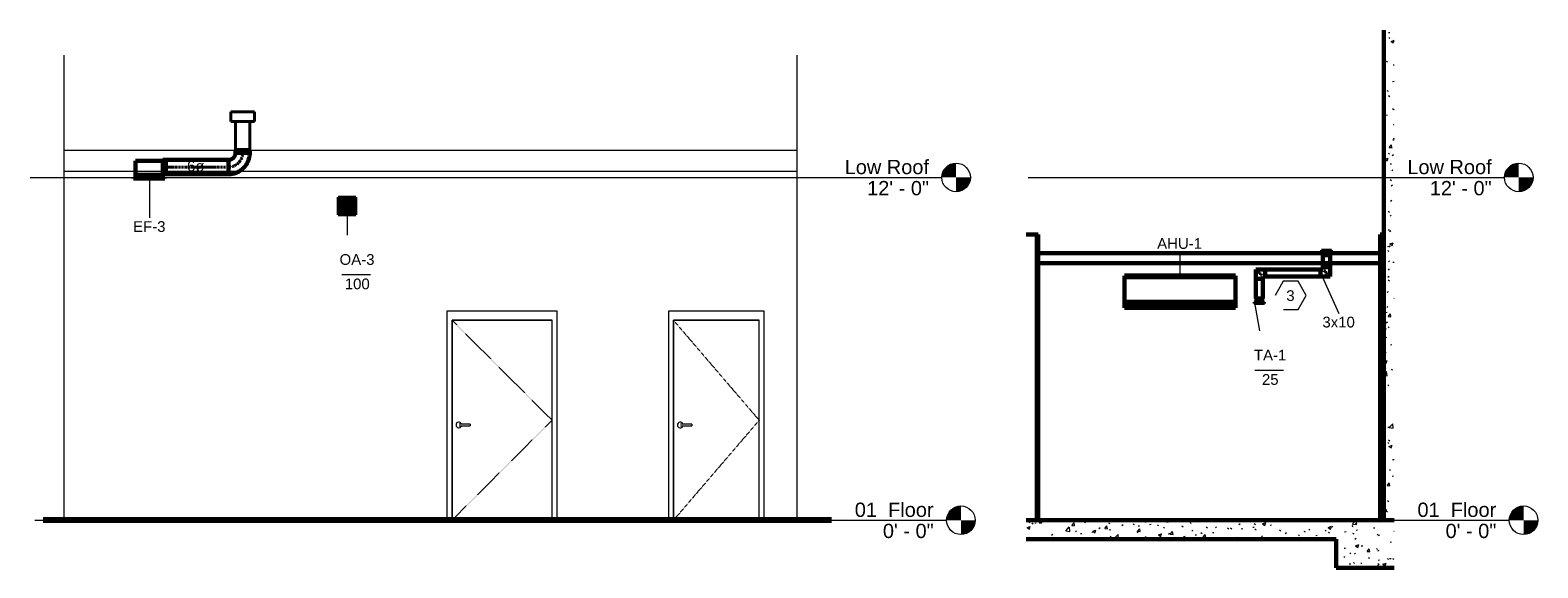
# Model space of a CAD drawing. Header units: inches. Extents: x -177 to 3070, y -211 to 332.
# Tile 1 of 4: x -177 to 456, y -20 to 206. Entities that reach past the tile are written whole.
import ezdxf

# ---------------------------------------------------------------- set-up
doc = ezdxf.new("R2010")
doc.units = ezdxf.units.IN
doc.header["$MEASUREMENT"] = 0
doc.linetypes.add('Center', pattern=[1.25, 0.25, -0.1875, 0.625, -0.1875])
doc.linetypes.add('Dash 1_16_', pattern=[0.125, 0.0625, -0.0625])
for name, color, linetype, lineweight in [('A-ANNO-NOTE', 131, 'Continuous', 9), ('A-CLNG', 13, 'Continuous', 18), ('A-CLNG-PATT', 13, 'Continuous', 60), ('A-DOOR', 31, 'Continuous', 18), ('A-DOOR-FRAM', 31, 'Continuous', 9), ('A-FLOR', 192, 'Continuous', 18), ('A-FLOR-LEVL', 51, 'Continuous', 9), ('A-FLOR-PATT', 8, 'Continuous', 60), ('A-GENM', 13, 'Continuous', 9), ('A-ROOF', 132, 'Continuous', 18), ('A-WALL', 113, 'Continuous', 18), ('A-WALL-PATT', 111, 'Continuous', 60), ('C-TOPO', 7, 'Continuous', 9), ('I-WALL', 2, 'Continuous', 18), ('L-SITE-WALL', 31, 'Continuous', 18), ('M-EQPM', 50, 'Continuous', 60), ('M-EQPM-IDEN', 50, 'Continuous', 9), ('M-HVAC-CDFF', 50, 'Continuous', 40), ('M-HVAC-CDFF-IDEN', 2, 'Continuous', 9), ('M-HVAC-DUCT', 70, 'Continuous', 60), ('M-HVAC-DUCT-CNTR', 70, 'Center', 40), ('M-HVAC-DUCT-IDEN', 70, 'Continuous', 9), ('S-FNDN', 32, 'Continuous', 18)]:
    doc.layers.add(name, color=color, linetype=linetype, lineweight=lineweight)
doc.styles.add('Arial', font='arial.ttf', dxfattribs={"height": 6})
doc.styles.add('Arial_1', font='arial.ttf', dxfattribs={"height": 4.5})
pattern_1 = [(50, (-254.588, 71.208), (13.77135, -1.205), [1.44, -15.84]), (355, (-254.588, 71.208), (-2.6644, 14.4422), [1.152, -12.672]), (100.451, (-253.441, 71.108), (11.1071, 13.2374), [1.224, -13.462]), (46.184, (-254.588, 75.048), (20.4913, -3.1779), [2.16, -23.76]), (96.636, (-252.881, 74.783), (17.946, 18.7032), [1.836, -20.193]), (351.184, (-254.588, 75.048), (17.9454, 18.7026), [1.728, -19.008]), (21, (-252.668, 74.088), (11.4605, -7.7304), [1.44, -15.84]), (326, (-252.668, 74.088), (4.6714, 13.9231), [1.152, -12.672]), (71.451, (-251.713, 73.444), (16.1321, 6.1928), [1.224, -13.462]), (37.5, (-254.588, 71.208), (0.23312, 6.39175), [0.634, -11.885, 0.634, -12.23, -12.72]), (37.5, (-254.588, 71.208), (0.23312, 6.39175), [-25.382, 0.634, -12.086]), (7.5, (-254.588, 71.208), (5.05073, 7.57304), [0.634, -6.701, 0.634, -11.597, -4.848]), (7.5, (-254.588, 71.208), (5.05073, 7.57304), [-19.565, 0.634, -4.214]), (327.5, (-258.87, 71.208), (10.24958, -0.43289), [0.634, -4.166, 0.634, -14.342, -19.872]), (327.5, (-258.87, 71.208), (10.24958, -0.43289), [-19.776, 0.634, -19.238]), (317.5, (-260.79, 71.208), (11.1974, 1.92214), [0.634, -5.606, 0.634, -9.312, -14.112]), (317.5, (-260.79, 71.208), (11.1974, 1.92214), [-16.186, 0.634, -13.478])]
pattern_2 = [(0, (-254.588, 71.208), (15.36, 3.84), [0.634, -10.886, 0.634, -10.886, -61.44]), (0, (-254.588, 71.208), (15.36, 3.84), [-23.04, 0.634, -22.406, 0.634, -10.886, -26.88]), (0, (-254.588, 71.208), (15.36, 3.84), [-57.6, 0.634, -7.046, 0.634, -18.566]), (120, (-248.828, 73.128), (-11.00554, 11.38215), [0.634, -10.886, 0.634, -10.886, -61.44]), (120, (-248.828, 73.128), (-11.00554, 11.38215), [-23.04, 0.634, -22.406, 0.634, -10.886, -26.88]), (120, (-248.828, 73.128), (-11.00554, 11.38215), [-57.6, 0.634, -7.046, 0.634, -18.566]), (240, (-246.908, 80.808), (-4.35446, -15.22215), [0.634, -10.886, 0.634, -10.886, -61.44]), (240, (-246.908, 80.808), (-4.35446, -15.22215), [-23.04, 0.634, -22.406, 0.634, -10.886, -26.88]), (240, (-246.908, 80.808), (-4.35446, -15.22215), [-57.6, 0.634, -7.046, 0.634, -18.566])]

# ---------------------------------------------------------------- blocks, each defined once
blk = doc.blocks.new('Door-Passage-Single-Flush - 36_ x 84_-580242-LOW ROOF EXTERIOR SOUTH MECHANICAL SECTION')
at = {"layer": 'A-DOOR', "color": 10, "linetype": 'Dash 1_16_', "lineweight": 9}
for p, q in [((92.94, 84), (128.94, 42)), ((128.94, 42), (92.94, 0))]:
    blk.add_line(p, q, dxfattribs=at)
at = {"layer": 'A-DOOR', "color": 10, "lineweight": 9}
for p, q in [((92.94, 84), (92.94, 0)), ((128.94, 84), (92.94, 84)), ((128.94, 0), (128.94, 84))]:
    blk.add_line(p, q, dxfattribs=at)
at = {"layer": 'A-DOOR', "lineweight": 9}
for p, q in [((100.62, 40.39), (96.48, 40.39)), ((96.48, 39.61), (100.62, 39.61)), ((100.62, 40.39), (100.62, 40)), ((100.62, 40), (100.62, 39.61))]:
    blk.add_line(p, q, dxfattribs=at)
at = {"layer": 'A-DOOR', "lineweight": 9, "flags": 128}
for points in [[(96.48, 40.39), (96.46, 40.39), (96.44, 40.39), (96.41, 40.39), (96.39, 40.39), (96.37, 40.39), (96.34, 40.39), (96.32, 40.39), (96.3, 40.39), (96.28, 40.39), (96.25, 40.39), (96.23, 40.39), (96.21, 40.39), (96.19, 40.39), (96.17, 40.39), (96.15, 40.39), (96.13, 40.39), (96.11, 40.39), (96.09, 40.39), (96.08, 40.39), (96.06, 40.39), (96.04, 40.39), (96.03, 40.39), (96.01, 40.39), (96, 40.39), (95.99, 40.39), (95.97, 40.39), (95.96, 40.39), (95.95, 40.39), (95.94, 40.39), (95.93, 40.39), (95.92, 40.39), (95.92, 40.39), (95.91, 40.39), (95.91, 40.39), (95.9, 40.39), (95.9, 40.39), (95.89, 40.39), (95.89, 40.39), (95.89, 40.39)], [(95.89, 39.61), (95.89, 39.61), (95.89, 39.61), (95.9, 39.61), (95.9, 39.61), (95.9, 39.61), (95.91, 39.61), (95.92, 39.61), (95.92, 39.61), (95.93, 39.61), (95.94, 39.61), (95.95, 39.61), (95.96, 39.61), (95.97, 39.61), (95.98, 39.61), (96, 39.61), (96.01, 39.61), (96.02, 39.61), (96.04, 39.61), (96.06, 39.61), (96.07, 39.61), (96.09, 39.61), (96.11, 39.61), (96.13, 39.61), (96.14, 39.61), (96.16, 39.61), (96.18, 39.61), (96.2, 39.61), (96.23, 39.61), (96.25, 39.61), (96.27, 39.61), (96.29, 39.61), (96.31, 39.61), (96.34, 39.61), (96.36, 39.61), (96.38, 39.61), (96.41, 39.61), (96.43, 39.61), (96.45, 39.61), (96.48, 39.61), (96.48, 39.61)]]:
    blk.add_lwpolyline(points, dxfattribs=at)
at = {"layer": 'A-DOOR', "lineweight": 9}
for start, end in [(19.63434, 180), (180, 340.43675)]:
    blk.add_arc((95.79, 40), 1.18, start, end, dxfattribs=at)
at = {"layer": 'A-DOOR-FRAM', "color": 10}
for p, q in [((92.94, 0), (92.94, 84)), ((92.94, 84), (128.94, 84)), ((128.94, 0), (128.94, 84))]:
    blk.add_line(p, q, dxfattribs=at)
blk = doc.blocks.new('Door-Passage-Single-Flush - 42_ x 84_-580282-LOW ROOF EXTERIOR SOUTH MECHANICAL SECTION')
at = {"layer": 'A-DOOR', "color": 10, "linetype": 'Dash 1_16_', "lineweight": 9}
for p, q in [((-0.06, 84), (41.94, 42)), ((41.94, 42), (-0.06, 0))]:
    blk.add_line(p, q, dxfattribs=at)
at = {"layer": 'A-DOOR', "color": 10, "lineweight": 9}
for p, q in [((-0.06, 84), (-0.06, 0)), ((41.94, 84), (-0.06, 84)), ((41.94, 0), (41.94, 84))]:
    blk.add_line(p, q, dxfattribs=at)
at = {"layer": 'A-DOOR', "lineweight": 9}
for p, q in [((7.62, 40.39), (3.48, 40.39)), ((3.48, 39.61), (7.62, 39.61)), ((7.62, 40.39), (7.62, 40)), ((7.62, 40), (7.62, 39.61))]:
    blk.add_line(p, q, dxfattribs=at)
at = {"layer": 'A-DOOR', "lineweight": 9, "flags": 128}
for points in [[(3.48, 40.39), (3.46, 40.39), (3.44, 40.39), (3.41, 40.39), (3.39, 40.39), (3.37, 40.39), (3.34, 40.39), (3.32, 40.39), (3.3, 40.39), (3.28, 40.39), (3.25, 40.39), (3.23, 40.39), (3.21, 40.39), (3.19, 40.39), (3.17, 40.39), (3.15, 40.39), (3.13, 40.39), (3.11, 40.39), (3.09, 40.39), (3.08, 40.39), (3.06, 40.39), (3.04, 40.39), (3.03, 40.39), (3.01, 40.39), (3, 40.39), (2.99, 40.39), (2.97, 40.39), (2.96, 40.39), (2.95, 40.39), (2.94, 40.39), (2.93, 40.39), (2.92, 40.39), (2.92, 40.39), (2.91, 40.39), (2.91, 40.39), (2.9, 40.39), (2.9, 40.39), (2.9, 40.39), (2.89, 40.39), (2.89, 40.39)], [(2.89, 39.61), (2.89, 39.61), (2.89, 39.61), (2.9, 39.61), (2.9, 39.61), (2.9, 39.61), (2.91, 39.61), (2.92, 39.61), (2.92, 39.61), (2.93, 39.61), (2.94, 39.61), (2.95, 39.61), (2.96, 39.61), (2.97, 39.61), (2.98, 39.61), (3, 39.61), (3.01, 39.61), (3.02, 39.61), (3.04, 39.61), (3.06, 39.61), (3.07, 39.61), (3.09, 39.61), (3.11, 39.61), (3.13, 39.61), (3.14, 39.61), (3.16, 39.61), (3.18, 39.61), (3.2, 39.61), (3.23, 39.61), (3.25, 39.61), (3.27, 39.61), (3.29, 39.61), (3.31, 39.61), (3.34, 39.61), (3.36, 39.61), (3.38, 39.61), (3.41, 39.61), (3.43, 39.61), (3.45, 39.61), (3.48, 39.61), (3.48, 39.61)]]:
    blk.add_lwpolyline(points, dxfattribs=at)
at = {"layer": 'A-DOOR', "lineweight": 9}
for start, end in [(19.63434, 180), (180, 340.43675)]:
    blk.add_arc((2.79, 40), 1.18, start, end, dxfattribs=at)
at = {"layer": 'A-DOOR-FRAM', "color": 10}
for p, q in [((-0.06, 0), (-0.06, 84)), ((-0.06, 84), (41.94, 84)), ((41.94, 0), (41.94, 84))]:
    blk.add_line(p, q, dxfattribs=at)
blk = doc.blocks.new('ANG M_I Facility_HOST_REVISED_07082024_rvt-1-LOW ROOF EXTERIOR SOUTH MECHANICAL SECTION')
at = {"layer": 'A-ROOF', "color": 8}
for p, q in [((-163.06, 155.51), (144.94, 155.51)), ((144.94, 146.5), (-163.06, 146.5))]:
    blk.add_line(p, q, dxfattribs=at)
at = {"layer": 'A-WALL', "color": 7}
for p, q in [((144.94, 146.5), (-163.06, 146.5)), ((-2.06, 0), (-2.06, 88)), ((-2.06, 88), (43.94, 88)), ((43.94, 88), (43.94, 0)), ((90.94, 0), (90.94, 88)), ((90.94, 88), (130.94, 88)), ((130.94, 88), (130.94, 0))]:
    blk.add_line(p, q, dxfattribs=at)
at = {"layer": 'C-TOPO', "color": 250, "lineweight": 80}
blk.add_line((159.29, 0), (-171.71, 0), dxfattribs=at)
at = {"layer": 'C-TOPO', "color": 10}
blk.add_line((-171.71, 0), (159.29, 0), dxfattribs=at)
at = {"layer": 'L-SITE-WALL', "color": 7}
for p, q in [((-163.06, 195.34), (-163.06, 0)), ((144.94, 0), (144.94, 195.34))]:
    blk.add_line(p, q, dxfattribs=at)
at = {"layer": 'A-DOOR', "color": 10, "lineweight": 9}
for name in ['Door-Passage-Single-Flush - 42_ x 84_-580282-LOW ROOF EXTERIOR SOUTH MECHANICAL SECTION', 'Door-Passage-Single-Flush - 36_ x 84_-580242-LOW ROOF EXTERIOR SOUTH MECHANICAL SECTION']:
    blk.add_blockref(name, (0, 0), dxfattribs=at)
blk = doc.blocks.new('SP-B_LOD200_AllSizes - SP-B110-2901370-LOW ROOF EXTERIOR SOUTH MECHANICAL SECTION')
at = {"layer": 'M-EQPM', "color": 30}
for p, q in [((-133.01, 151), (-121.51, 151)), ((-133.01, 144), (-133.01, 151)), ((-120.26, 151.37), (-121.51, 151.37)), ((-121.51, 151.01), (-121.51, 151.37)), ((-121.51, 144), (-121.51, 151)), ((-120.26, 151.37), (-120.26, 148.37)), ((-120.26, 148.37), (-120.26, 145.37)), ((-133.89, 144), (-120.64, 144)), ((-133.89, 144), (-133.89, 143.62)), ((-120.64, 143.62), (-133.89, 143.62)), ((-132.51, 145), (-132.51, 145.12)), ((-132.51, 145.12), (-122.01, 145.12)), ((-122.01, 145), (-132.51, 145)), ((-122.01, 145.12), (-122.01, 145)), ((-121.51, 145.37), (-120.26, 145.37)), ((-120.64, 144), (-120.64, 143.62))]:
    blk.add_line(p, q, dxfattribs=at)
blk = doc.blocks.new('6 in Generic Roof Cap - 6 in Generic Roof Cap-3080708-LOW ROOF EXTERIOR SOUTH MECHANICAL SECTION')
at = {"layer": 'M-HVAC-CDFF', "color": 3}
for p, q in [((-92.99, 171.51), (-92.99, 167.51)), ((-92.99, 171.51), (-82.99, 171.51)), ((-82.99, 167.51), (-82.99, 171.51)), ((-82.99, 167.51), (-92.99, 167.51)), ((-90.99, 167.51), (-90.99, 155.51)), ((-84.99, 155.51), (-84.99, 167.51)), ((-84.99, 155.51), (-90.99, 155.51))]:
    blk.add_line(p, q, dxfattribs=at)
blk = doc.blocks.new('Round Elbow - 1 D-3075479-LOW ROOF EXTERIOR SOUTH MECHANICAL SECTION')
at = {"layer": 'M-HVAC-DUCT', "color": 30}
for p, q in [((-90.99, 154.37), (-87.99, 154.37)), ((-87.99, 154.37), (-84.99, 154.37)), ((-93.99, 148.37), (-93.99, 151.37)), ((-93.99, 145.37), (-93.99, 148.37))]:
    blk.add_line(p, q, dxfattribs=at)
at = {"layer": 'M-HVAC-DUCT', "color": 30, "flags": 128}
for points in [[(-90.99, 154.37), (-90.99, 154.26), (-91, 154.14), (-91.01, 154.02), (-91.03, 153.9), (-91.05, 153.78), (-91.08, 153.66), (-91.11, 153.55), (-91.14, 153.43), (-91.18, 153.32), (-91.23, 153.21), (-91.27, 153.1), (-91.33, 152.99), (-91.39, 152.88), (-91.45, 152.78), (-91.51, 152.68), (-91.58, 152.58), (-91.66, 152.49), (-91.73, 152.4), (-91.81, 152.31), (-91.9, 152.22), (-91.99, 152.14), (-92.08, 152.06), (-92.17, 151.99), (-92.27, 151.92), (-92.37, 151.85), (-92.47, 151.79), (-92.58, 151.73), (-92.68, 151.67), (-92.79, 151.62), (-92.9, 151.58), (-93.01, 151.54), (-93.13, 151.5), (-93.24, 151.47), (-93.36, 151.44), (-93.48, 151.42), (-93.6, 151.4), (-93.72, 151.39), (-93.84, 151.38), (-93.96, 151.38), (-93.99, 151.37)], [(-93.99, 145.37), (-93.63, 145.38), (-93.27, 145.4), (-92.91, 145.44), (-92.56, 145.49), (-92.2, 145.55), (-91.85, 145.63), (-91.5, 145.73), (-91.16, 145.83), (-90.82, 145.95), (-90.48, 146.09), (-90.16, 146.23), (-89.83, 146.39), (-89.52, 146.56), (-89.21, 146.75), (-88.91, 146.95), (-88.61, 147.16), (-88.33, 147.38), (-88.05, 147.61), (-87.79, 147.85), (-87.53, 148.1), (-87.29, 148.37), (-87.05, 148.64), (-86.83, 148.92), (-86.62, 149.21), (-86.42, 149.51), (-86.23, 149.82), (-86.05, 150.13), (-85.89, 150.45), (-85.74, 150.78), (-85.6, 151.11), (-85.48, 151.45), (-85.37, 151.79), (-85.27, 152.14), (-85.19, 152.49), (-85.12, 152.85), (-85.07, 153.2), (-85.03, 153.56), (-85, 153.92), (-84.99, 154.28), (-84.99, 154.37)]]:
    blk.add_lwpolyline(points, dxfattribs=at)
blk = doc.blocks.new('Louver - Storm Resistant - Standard-3237735-LOW ROOF EXTERIOR SOUTH MECHANICAL SECTION')
at = {"layer": 'M-HVAC-CDFF'}
for p, q in [((-47.91, 135.75), (-47.91, 128.25)), ((-40.41, 135.75), (-47.91, 135.75)), ((-47.16, 135), (-41.16, 135)), ((-47.16, 129), (-47.16, 135)), ((-47.16, 134.75), (-41.16, 134.75)), ((-47.16, 134.37), (-41.16, 134.37)), ((-47.16, 134.13), (-41.16, 134.13)), ((-47.16, 134.13), (-41.16, 134.13)), ((-47.16, 133.25), (-41.16, 133.25)), ((-41.16, 135), (-41.16, 129)), ((-40.41, 128.25), (-40.41, 135.75)), ((-47.91, 128.25), (-40.41, 128.25)), ((-47.16, 132.87), (-41.16, 132.87)), ((-47.16, 132.63), (-41.16, 132.63)), ((-47.16, 132.63), (-41.16, 132.63)), ((-47.16, 131.75), (-41.16, 131.75)), ((-47.16, 131.37), (-41.16, 131.37)), ((-47.16, 131.13), (-41.16, 131.13)), ((-47.16, 131.13), (-41.16, 131.13)), ((-47.16, 130.25), (-41.16, 130.25)), ((-47.16, 129.87), (-41.16, 129.87)), ((-47.16, 129.63), (-41.16, 129.63)), ((-47.16, 129.63), (-41.16, 129.63)), ((-41.16, 129), (-47.16, 129))]:
    blk.add_line(p, q, dxfattribs=at)
blk = doc.blocks.new('ANG M_I Facility_HOST_REVISED_07082024_rvt-2-SECURE AREA INTERIOR MECHANICAL SECTION')
at = {"layer": 'A-CLNG-PATT', "lineweight": 9}
h = blk.add_hatch(dxfattribs=at)
h.set_pattern_fill('FP_2', color=10, style=0, pattern_type=2)
h.set_pattern_definition(pattern_2)
h.paths.add_polyline_path([(-217.36, 108), (-184.56, 108), (-184.56, 108.62), (-328.19, 108.62), (-328.19, 108), (-236.68, 108)])
at = {"layer": 'A-FLOR-PATT', "lineweight": 9}
h = blk.add_hatch(dxfattribs=at)
h.set_pattern_fill('FP_1', color=10, style=0, pattern_type=2)
h.set_pattern_definition(pattern_1)
h.paths.add_polyline_path([(-203.06, -8), (-203.06, 0), (-333.24, 0), (-333.24, -8)])
at = {"layer": 'A-WALL-PATT', "lineweight": 9}
h = blk.add_hatch(dxfattribs=at)
h.set_pattern_fill('FP_1', color=10, style=0, pattern_type=2)
h.set_pattern_definition(pattern_1)
h.paths.add_polyline_path([(-178.74, 0), (-178.74, 205.89), (-183.06, 205.89), (-183.06, 0)])
h = blk.add_hatch(dxfattribs=at)
h.set_pattern_fill('FP_2', color=10, style=0, pattern_type=2)
h.set_pattern_definition(pattern_2)
h.paths.add_polyline_path([(-328.81, 0), (-328.81, 120), (-329.44, 120), (-329.44, 0)])
h = blk.add_hatch(dxfattribs=at)
h.set_pattern_fill('FP_2', color=10, style=0, pattern_type=2)
h.set_pattern_definition(pattern_2)
h.paths.add_polyline_path([(-328.19, 0), (-328.19, 120), (-328.81, 120), (-328.81, 0)])
h = blk.add_hatch(dxfattribs=at)
h.set_pattern_fill('FP_2', color=10, style=0, pattern_type=2)
h.set_pattern_definition(pattern_2)
h.paths.add_polyline_path([(-183.94, 0), (-183.94, 120), (-184.56, 120), (-184.56, 0)])
at = {"layer": 'S-FNDN', "lineweight": 9}
h = blk.add_hatch(dxfattribs=at)
h.set_pattern_fill('FP_1', color=256, style=0, pattern_type=2)
h.set_pattern_definition(pattern_1)
h.paths.add_polyline_path([(-178.74, -20), (-178.74, 0), (-203.06, 0), (-203.06, -20)])
at = {"layer": 'A-CLNG', "color": 50, "lineweight": 60}
for p, q in [((-184.56, 112.25), (-328.19, 112.25)), ((-328.19, 112.25), (-328.19, 108)), ((-328.19, 108), (-184.56, 108)), ((-184.56, 108), (-184.56, 112.25))]:
    blk.add_line(p, q, dxfattribs=at)
at = {"layer": 'A-CLNG', "color": 7}
blk.add_line((-184.56, 108.62), (-328.19, 108.62), dxfattribs=at)
at = {"layer": 'A-FLOR', "color": 50, "lineweight": 60}
for p, q in [((-203.06, 0), (-333.24, 0)), ((-333.24, -8), (-203.06, -8))]:
    blk.add_line(p, q, dxfattribs=at)
at = {"layer": 'A-WALL', "color": 7}
for p, q in [((-329.44, 120), (-329.44, 0)), ((-328.81, 120), (-328.81, 0)), ((-183.94, 0), (-183.94, 120))]:
    blk.add_line(p, q, dxfattribs=at)
at = {"layer": 'I-WALL', "color": 50, "lineweight": 60}
for p, q in [((-328.19, 120), (-333.24, 120)), ((-328.19, 0), (-328.19, 120)), ((-184.56, 120), (-184.56, 0)), ((-183.06, 120), (-184.56, 120)), ((-183.06, 0), (-183.06, 120)), ((-333.24, 0), (-328.19, 0)), ((-184.56, 0), (-183.06, 0))]:
    blk.add_line(p, q, dxfattribs=at)
at = {"layer": 'L-SITE-WALL', "color": 50, "lineweight": 60}
for p, q in [((-183.06, 205.89), (-183.06, 0)), ((-183.06, 0), (-178.74, 0))]:
    blk.add_line(p, q, dxfattribs=at)
at = {"layer": 'S-FNDN', "color": 50, "lineweight": 60}
for p, q in [((-178.74, 0), (-203.06, 0)), ((-203.06, -8), (-203.06, -20)), ((-203.06, -20), (-178.74, -20))]:
    blk.add_line(p, q, dxfattribs=at)
blk = doc.blocks.new('Heat_Pump_System-Mini_Splits-Lennox-Wall_Mounted-3WMB_Series - 36000 Btu_h-2900960-SECURE AREA INTERIOR MECHANICAL SECTION')
at = {"layer": 'M-EQPM'}
for p, q in [((-245.3, 102.76), (-291.99, 102.76)), ((-291.99, 102.6), (-291.99, 102.71)), ((-291.99, 102.15), (-291.99, 102.6)), ((-291.99, 91.8), (-291.99, 102.15)), ((-291.99, 102.15), (-245.3, 102.15)), ((-245.3, 102.71), (-245.3, 102.6)), ((-245.3, 102.6), (-245.3, 102.15)), ((-245.3, 102.15), (-245.3, 91.8)), ((-291.99, 90.8), (-291.99, 91.8)), ((-291.99, 91.8), (-245.3, 91.8)), ((-291.99, 89.42), (-291.99, 90.8)), ((-291.99, 90.8), (-245.3, 90.8)), ((-291.99, 89.28), (-291.99, 89.42)), ((-291.99, 89.24), (-245.3, 89.24)), ((-289.91, 89.9), (-289.91, 90.53)), ((-289.91, 90.53), (-247.39, 90.53)), ((-289.91, 90.53), (-289.91, 89.9)), ((-247.39, 90.53), (-289.91, 90.53)), ((-289.91, 89.48), (-289.91, 89.9)), ((-289.91, 89.9), (-289.91, 89.48)), ((-247.39, 89.48), (-289.91, 89.48)), ((-289.91, 89.48), (-247.39, 89.48)), ((-247.39, 90.53), (-247.39, 89.9)), ((-247.39, 89.9), (-247.39, 90.53)), ((-247.39, 89.9), (-247.39, 89.48)), ((-247.39, 89.48), (-247.39, 89.9)), ((-245.3, 91.8), (-245.3, 90.8)), ((-245.3, 90.8), (-245.3, 89.42)), ((-245.3, 89.42), (-245.3, 89.28))]:
    blk.add_line(p, q, dxfattribs=at)
blk = doc.blocks.new('Supply Grille - Perforated - Rectangular Face Rectangular Neck - Standard-3237643-SECURE AREA INTERIOR MECHANICAL SECTION')
at = {"layer": 'M-HVAC-CDFF', "color": 4}
for p, q in [((-205, 113.5), (-209.31, 113.5)), ((-209.31, 113.5), (-209.31, 113)), ((-209.31, 113), (-205, 113)), ((-208.66, 113), (-208.66, 111.37)), ((-208.66, 111.37), (-205.66, 111.37)), ((-205.66, 111.37), (-205.66, 113)), ((-205, 113), (-205, 113.5))]:
    blk.add_line(p, q, dxfattribs=at)
blk = doc.blocks.new('Supply Grille - Perforated - Rectangular Face Rectangular Neck - Standard-V1-SECURE AREA INTERIOR MECHANICAL SECTION')
at = {"layer": 'M-HVAC-CDFF', "color": 4}
for p, q in [((-233.19, 91.59), (-237.5, 91.59)), ((-237.5, 91.59), (-237.5, 91.09)), ((-237.5, 91.09), (-233.19, 91.09)), ((-233.85, 93.22), (-236.85, 93.22)), ((-236.85, 93.22), (-236.85, 91.59)), ((-233.85, 91.59), (-233.85, 93.22)), ((-233.19, 91.09), (-233.19, 91.59))]:
    blk.add_line(p, q, dxfattribs=at)
blk = doc.blocks.new('Rectangular Elbow - Mitered - Double Thickness Vanes_USACE - Standard-3078063-SECURE AREA INTERIOR MECHANICAL SECTION')
at = {"layer": 'A-GENM', "color": 120}
for p, q in [((-208.11, 104.45), (-208.48, 104.45)), ((-207.58, 103.92), (-207.95, 103.92)), ((-207.73, 105.2), (-207.73, 104.83)), ((-207.05, 103.39), (-207.42, 103.39)), ((-207.2, 104.67), (-207.2, 104.3)), ((-206.52, 102.86), (-206.89, 102.86)), ((-206.67, 104.14), (-206.67, 103.77)), ((-206.14, 103.61), (-206.14, 103.23))]:
    blk.add_line(p, q, dxfattribs=at)
for centre, radius, end in [((-208.48, 105.2), 0.75, 0), ((-208.11, 104.83), 0.375, 360), ((-207.95, 104.67), 0.75, 0), ((-207.58, 104.3), 0.375, 360), ((-207.42, 104.14), 0.75, 0), ((-207.05, 103.77), 0.375, 360), ((-206.89, 103.61), 0.75, 0), ((-206.52, 103.23), 0.375, 360)]:
    blk.add_arc(centre, radius, 270, end, dxfattribs=at)
at = {"layer": 'M-HVAC-DUCT', "color": 130}
for p, q in [((-208.66, 105.37), (-209.66, 105.37)), ((-209.66, 105.37), (-209.66, 102.37)), ((-209.66, 102.37), (-205.66, 102.37)), ((-208.66, 106.37), (-205.66, 106.37)), ((-208.66, 105.37), (-208.66, 106.37)), ((-205.66, 102.37), (-205.66, 106.37))]:
    blk.add_line(p, q, dxfattribs=at)
blk = doc.blocks.new('Rectangular Elbow - Mitered - Double Thickness Vanes_USACE - Standard-V2-SECURE AREA INTERIOR MECHANICAL SECTION')
at = {"layer": 'A-GENM', "color": 120}
for p, q in [((-236.36, 104.52), (-236.36, 104.14)), ((-235.61, 104.89), (-235.99, 104.89)), ((-235.83, 103.98), (-235.83, 103.61)), ((-235.08, 104.36), (-235.46, 104.36)), ((-235.3, 103.45), (-235.3, 103.08)), ((-234.55, 103.83), (-234.93, 103.83)), ((-234.77, 102.92), (-234.77, 102.55)), ((-234.02, 103.3), (-234.4, 103.3))]:
    blk.add_line(p, q, dxfattribs=at)
for centre, radius in [((-235.99, 104.52), 0.375), ((-235.61, 104.14), 0.75), ((-235.46, 103.98), 0.375), ((-235.08, 103.61), 0.75), ((-234.93, 103.45), 0.375), ((-234.55, 103.08), 0.75), ((-234.4, 102.92), 0.375), ((-234.02, 102.55), 0.75)]:
    blk.add_arc(centre, radius, 90, 180, dxfattribs=at)
at = {"layer": 'M-HVAC-DUCT', "color": 130}
for p, q in [((-236.85, 105.37), (-232.85, 105.37)), ((-236.85, 105.37), (-236.85, 101.37)), ((-236.85, 101.37), (-233.85, 101.37)), ((-232.85, 102.37), (-233.85, 102.37)), ((-233.85, 101.37), (-233.85, 102.37)), ((-232.85, 105.37), (-232.85, 102.37))]:
    blk.add_line(p, q, dxfattribs=at)
blk = doc.blocks.new('Level - Level Head - Circle-50818-LOW ROOF EXTERIOR SOUTH MECHANICAL SECTION')
at = {"layer": 'A-FLOR-LEVL'}
h = blk.add_hatch(color=256, dxfattribs=at)
edge = h.paths.add_edge_path()
edge.add_line((213.65, 0), (207.65, 0))
edge.add_arc((213.65, 0), 6, 90, 180, ccw=False)
edge.add_line((213.65, 6), (213.65, 0))
h = blk.add_hatch(color=256, dxfattribs=at)
edge = h.paths.add_edge_path()
edge.add_line((213.65, -6), (213.65, 0))
edge.add_line((213.65, 0), (219.65, 0))
edge.add_arc((213.65, 0), 6, 270, 360, ccw=False)
blk.add_circle((213.65, 0), 6, dxfattribs=at)
blk = doc.blocks.new('Diffuser Tag - Diffuser Tag-3186226-LOW ROOF EXTERIOR SOUTH MECHANICAL SECTION')
at = {"layer": 'M-HVAC-CDFF-IDEN'}
blk.add_line((-34.34, 103.1), (-46.34, 103.1), dxfattribs=at)
blk = doc.blocks.new('Level - Level Head - Circle-50818-SECURE AREA INTERIOR MECHANICAL SECTION')
at = {"layer": 'A-FLOR-LEVL'}
h = blk.add_hatch(color=256, dxfattribs=at)
edge = h.paths.add_edge_path()
edge.add_line((-124.39, 0), (-130.39, 0))
edge.add_arc((-124.39, 0), 6, 90, 180, ccw=False)
edge.add_line((-124.39, 6), (-124.39, 0))
h = blk.add_hatch(color=256, dxfattribs=at)
edge = h.paths.add_edge_path()
edge.add_line((-124.39, -6), (-124.39, 0))
edge.add_line((-124.39, 0), (-118.39, 0))
edge.add_arc((-124.39, 0), 6, 270, 360, ccw=False)
blk.add_circle((-124.39, 0), 6, dxfattribs=at)
blk = doc.blocks.new('Diffuser Tag - Diffuser Tag-3186226-SECURE AREA INTERIOR MECHANICAL SECTION')
at = {"layer": 'M-HVAC-CDFF-IDEN'}
blk.add_line((-225.25, 62.94), (-237.25, 62.94), dxfattribs=at)
blk = doc.blocks.new('03_Generic Annotation_Hexagon - 03_Generic Annotation_Hexagon-3123008-SECURE AREA INTERIOR MECHANICAL SECTION')
at = {"layer": 'A-ANNO-NOTE'}
for p, q in [((-225.3, 100.4), (-228.73, 94.46)), ((-219.06, 100.4), (-225.3, 100.4)), ((-215.62, 94.43), (-219.06, 100.4)), ((-219.06, 88.47), (-215.62, 94.43)), ((-225.27, 88.47), (-219.06, 88.47))]:
    blk.add_line(p, q, dxfattribs=at)

msp = doc.modelspace()

# ---------------------------------------------------------------- linework, layer by layer
at = {"layer": 'A-FLOR-LEVL'}
for p, q in [((-177.24, 144), (205.65, 144)), ((241.94, 144), (441.97, 144)), ((-175.24, 0), (207.65, 0)), ((243.94, 0), (443.97, 0))]:
    msp.add_line(p, q, dxfattribs=at)
at = {"layer": 'M-EQPM-IDEN'}
for p, q in [((-127.08, 143.62), (-127.08, 127.01)), ((305.71, 102.76), (305.71, 112.63))]:
    msp.add_line(p, q, dxfattribs=at)
at = {"layer": 'M-HVAC-CDFF-IDEN'}
for p, q in [((-44.16, 128.25), (-44.16, 119.75)), ((336.85, 92.16), (339, 79.59))]:
    msp.add_line(p, q, dxfattribs=at)
at = {"layer": 'M-HVAC-DUCT', "color": 90}
for p, q in [((-90.99, 155.51), (-90.99, 154.37)), ((-90.99, 155.51), (-84.99, 155.51)), ((-84.99, 154.37), (-90.99, 154.37)), ((-84.99, 154.37), (-84.99, 155.51))]:
    msp.add_line(p, q, dxfattribs=at)
at = {"layer": 'M-HVAC-DUCT', "color": 30}
for p, q in [((-93.99, 151.37), (-120.26, 151.37)), ((-120.26, 145.37), (-120.26, 151.37)), ((-93.99, 151.37), (-93.99, 145.37)), ((-120.26, 145.37), (-93.99, 145.37))]:
    msp.add_line(p, q, dxfattribs=at)
at = {"layer": 'M-HVAC-DUCT', "color": 130}
for p, q in [((365.7, 111.37), (368.7, 111.37)), ((365.7, 106.37), (365.7, 111.37)), ((368.7, 106.37), (368.7, 111.37)), ((337.51, 101.37), (340.51, 101.37)), ((337.51, 93.22), (337.51, 101.37)), ((340.51, 101.37), (340.51, 93.22)), ((341.51, 102.37), (341.51, 105.37)), ((341.51, 105.37), (364.7, 105.37)), ((364.7, 102.37), (341.51, 102.37)), ((364.7, 105.37), (364.7, 102.37)), ((368.7, 106.37), (365.7, 106.37)), ((340.51, 93.22), (337.51, 93.22))]:
    msp.add_line(p, q, dxfattribs=at)
at = {"layer": 'M-HVAC-DUCT-CNTR', "color": 3}
msp.add_line((-87.99, 155.51), (-87.99, 154.37), dxfattribs=at)
at = {"layer": 'M-HVAC-DUCT-CNTR', "color": 40}
msp.add_line((-120.26, 148.37), (-93.99, 148.37), dxfattribs=at)
msp.add_arc((-93.99, 154.37), 6, 270, 0, dxfattribs=at)
at = {"layer": 'M-HVAC-DUCT-IDEN'}
msp.add_line((364.7, 103.87), (372.42, 86.85), dxfattribs=at)

# ---------------------------------------------------------------- block references
at = {"color": 130, "lineweight": 5}
msp.add_blockref('ANG M_I Facility_HOST_REVISED_07082024_rvt-2-SECURE AREA INTERIOR MECHANICAL SECTION', (574.35, 0), dxfattribs=at)
at = {"lineweight": 5}
msp.add_blockref('ANG M_I Facility_HOST_REVISED_07082024_rvt-1-LOW ROOF EXTERIOR SOUTH MECHANICAL SECTION', (0, 0), dxfattribs=at)
at = {"layer": 'A-ANNO-NOTE'}
msp.add_blockref('03_Generic Annotation_Hexagon - 03_Generic Annotation_Hexagon-3123008-SECURE AREA INTERIOR MECHANICAL SECTION', (574.35, 0), dxfattribs=at)
at = {"layer": 'A-FLOR-LEVL'}
for name, p in [('Level - Level Head - Circle-50818-LOW ROOF EXTERIOR SOUTH MECHANICAL SECTION', (-2, 144)), ('Level - Level Head - Circle-50818-SECURE AREA INTERIOR MECHANICAL SECTION', (572.35, 144)), ('Level - Level Head - Circle-50818-LOW ROOF EXTERIOR SOUTH MECHANICAL SECTION', (0, 0)), ('Level - Level Head - Circle-50818-SECURE AREA INTERIOR MECHANICAL SECTION', (574.35, 0))]:
    msp.add_blockref(name, p, dxfattribs=at)
at = {"layer": 'M-EQPM', "color": 30}
msp.add_blockref('SP-B_LOD200_AllSizes - SP-B110-2901370-LOW ROOF EXTERIOR SOUTH MECHANICAL SECTION', (0, 0), dxfattribs=at)
at = {"layer": 'M-EQPM'}
msp.add_blockref('Heat_Pump_System-Mini_Splits-Lennox-Wall_Mounted-3WMB_Series - 36000 Btu_h-2900960-SECURE AREA INTERIOR MECHANICAL SECTION', (574.35, 0), dxfattribs=at)
at = {"layer": 'M-HVAC-CDFF', "color": 3}
msp.add_blockref('6 in Generic Roof Cap - 6 in Generic Roof Cap-3080708-LOW ROOF EXTERIOR SOUTH MECHANICAL SECTION', (0, 0), dxfattribs=at)
at = {"layer": 'M-HVAC-CDFF'}
msp.add_blockref('Louver - Storm Resistant - Standard-3237735-LOW ROOF EXTERIOR SOUTH MECHANICAL SECTION', (0, 0), dxfattribs=at)
at = {"layer": 'M-HVAC-CDFF', "color": 4}
for name in ['Supply Grille - Perforated - Rectangular Face Rectangular Neck - Standard-3237643-SECURE AREA INTERIOR MECHANICAL SECTION', 'Supply Grille - Perforated - Rectangular Face Rectangular Neck - Standard-V1-SECURE AREA INTERIOR MECHANICAL SECTION']:
    msp.add_blockref(name, (574.35, 0), dxfattribs=at)
at = {"layer": 'M-HVAC-CDFF-IDEN'}
for name, p in [('Diffuser Tag - Diffuser Tag-3186226-LOW ROOF EXTERIOR SOUTH MECHANICAL SECTION', (0, 0)), ('Diffuser Tag - Diffuser Tag-3186226-SECURE AREA INTERIOR MECHANICAL SECTION', (574.35, 0))]:
    msp.add_blockref(name, p, dxfattribs=at)
at = {"layer": 'M-HVAC-DUCT', "color": 30}
msp.add_blockref('Round Elbow - 1 D-3075479-LOW ROOF EXTERIOR SOUTH MECHANICAL SECTION', (0, 0), dxfattribs=at)
at = {"layer": 'M-HVAC-DUCT', "color": 130}
for name in ['Rectangular Elbow - Mitered - Double Thickness Vanes_USACE - Standard-V2-SECURE AREA INTERIOR MECHANICAL SECTION', 'Rectangular Elbow - Mitered - Double Thickness Vanes_USACE - Standard-3078063-SECURE AREA INTERIOR MECHANICAL SECTION']:
    msp.add_blockref(name, (574.35, 0), dxfattribs=at)

# ---------------------------------------------------------------- texts
at = {"layer": 'A-ANNO-NOTE', "insert": (350.32, 96.62), "char_height": 4.5, "width": 4.242, "attachment_point": 1, "style": 'Arial_1'}
msp.add_mtext('3', dxfattribs=at)
at = {"layer": 'A-FLOR-LEVL', "char_height": 6, "attachment_point": 1, "style": 'Arial'}
for s, insert, width in [('Low Roof', (164.85, 151.4), 42.5715), ('Low Roof', (401.16, 151.4), 42.5715), ('12\' - 0"', (174.27, 142.52), 31.512), ('12\' - 0"', (410.58, 142.52), 31.512), ('01_Floor', (169.09, 7.4), 39.8445), ('01_Floor', (405.41, 7.4), 39.8445), ('0\' - 0"', (180.9, -1.48), 25.9065), ('0\' - 0"', (417.21, -1.48), 25.9065)]:
    msp.add_mtext(s, dxfattribs=dict(at, insert=insert, width=width))
at = {"layer": 'M-EQPM-IDEN', "char_height": 4.5, "attachment_point": 1, "style": 'Arial_1'}
for s, insert, width in [('EF-3', (-134.01, 125.63), 16.665), ('AHU-1', (296.08, 118.52), 23.1795)]:
    msp.add_mtext(s, dxfattribs=dict(at, insert=insert, width=width))
at = {"layer": 'M-HVAC-CDFF-IDEN', "char_height": 4.5, "attachment_point": 1, "style": 'Arial_1'}
for s, insert, width in [('OA-3', (-47.29, 111.79), 18.0285), ('100', (-45.1, 101.54), 12.726), ('TA-1', (336.72, 71.63), 16.665), ('25', (340.09, 61.38), 8.484)]:
    msp.add_mtext(s, dxfattribs=dict(at, insert=insert, width=width))
at = {"layer": 'M-HVAC-DUCT-IDEN', "char_height": 4.5, "attachment_point": 1, "style": 'Arial_1'}
for s, insert, width in [('6ø', (-111.36, 151.03), 8.9385), ('3x10', (365.48, 85.48), 16.665)]:
    msp.add_mtext(s, dxfattribs=dict(at, insert=insert, width=width))

doc.saveas('drawing.dxf')
